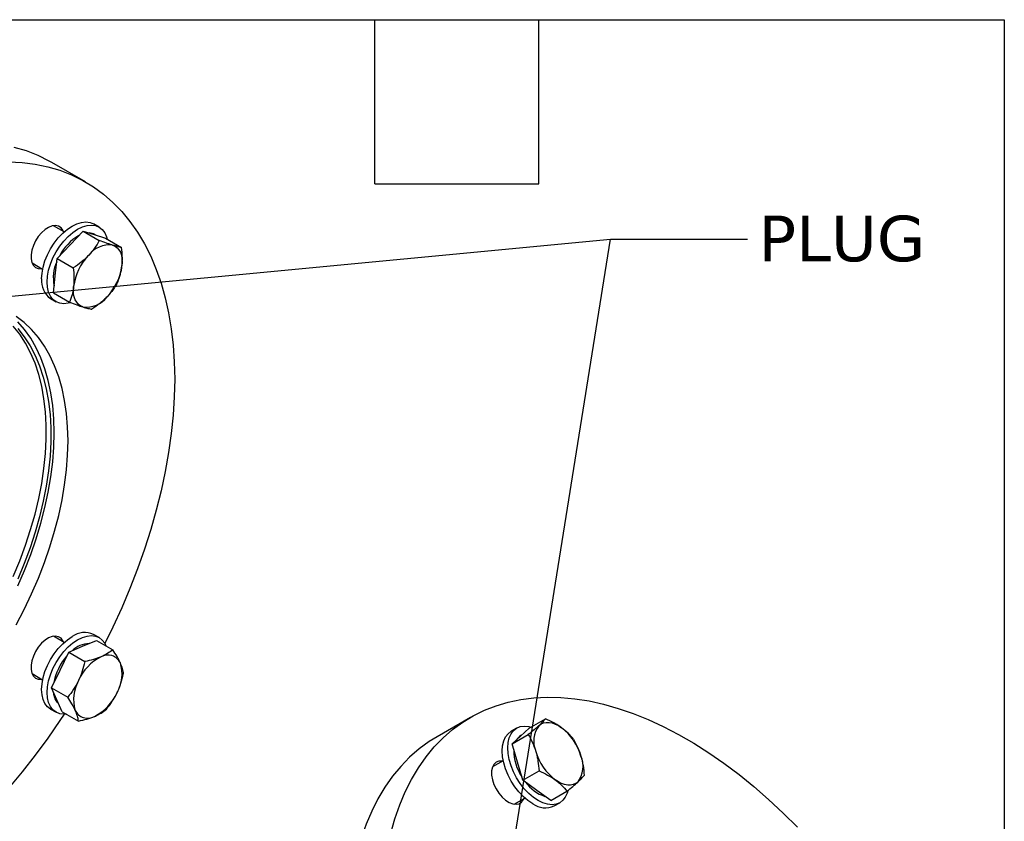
# Model space of a CAD drawing. Header units: millimetres. Extents: x 32 to 1365, y 32 to 1048.
# Tile 10 of 10: x 1137 to 1365, y 862 to 1048. Entities that reach past the tile are written whole.
import ezdxf

# ---------------------------------------------------------------- set-up
doc = ezdxf.new("R2010")
doc.units = ezdxf.units.MM
doc.header["$LTSCALE"] = 5
doc.linetypes.add('SLD-Solid', pattern=[0])
doc.layers.add('TEXT', color=140, linetype='SLD-Solid', lineweight=25)
doc.styles.add('SLDTEXTSTYLE0', font='VERDANA.TTF')
doc.styles.get("Standard").update_dxf_attribs({"font": 'VERDANA.TTF'})
doc.dimstyles.new('SLDDIMSTYLE0', dxfattribs={"dimtxt": 0.18, "dimasz": 5.08, "dimexe": 0, "dimexo": 0.0625, "dimgap": 0, "dimtad": 0, "dimtih": 1, "dimtoh": 1, "dimdec": 0, "dimrnd": 1e-09, "dimzin": 0, "dimdsep": 46, "dimtxsty": 'Standard', "dimblk1": 'DOT', "dimblk2": 'DOT', "dimsah": 1, "dimcen": 0.09, "dimadec": 0, "dimazin": 0, "dimtfac": 5.08, "dimtdec": 0, "dimtofl": 0, "dimtmove": 0, "dimatfit": 3, "dimldrblk": 'DOT', "dimfxl": 0, "dimfrac": 2, "dimtolj": 1, "dimtzin": 0, "dimarcsym": 0})

# ---------------------------------------------------------------- blocks, each defined once
blk = doc.blocks.new('_Dot')
at = {"color": 0, "linetype": 'ByBlock', "lineweight": -2}
blk.add_line((-0.5, 0), (-1, 0), dxfattribs=at)
at = {"color": 0, "linetype": 'ByBlock', "const_width": 0.5}
blk.add_lwpolyline([(-0.25, 0, 1), (0.25, 0, 1)], format="xyb", close=True, dxfattribs=at)

msp = doc.modelspace()

# ---------------------------------------------------------------- linework, layer by layer
for p, q in [((1152.072, 1010.117), (1144.294, 1014.608)), ((1147.153, 998.524), (1144.681, 999.951)), ((1148.52, 995.505), (1151.539, 998.687)), ((1151.539, 998.687), (1155.297, 996.517)), ((1151.539, 998.687), (1154.128, 997.883)), ((1155.256, 999.62), (1153.983, 1000.354)), ((1154.128, 997.883), (1156.717, 997.08)), ((1154.42, 997.793), (1154.256, 997.887)), ((1156.717, 997.08), (1160.476, 994.91)), ((1145.502, 992.322), (1148.52, 995.505)), ((1145.073, 988.335), (1145.502, 992.322)), ((1145.502, 992.322), (1149.26, 990.152)), ((1139.681, 991.291), (1142.153, 989.864)), ((1144.643, 984.349), (1145.073, 988.335)), ((1143.984, 983.033), (1145.257, 982.299)), ((1144.643, 984.349), (1148.402, 982.179)), ((1147.153, 903.256), (1144.681, 904.683)), ((1155.256, 904.352), (1153.983, 905.086)), ((1148.186, 900.978), (1151.424, 902.351)), ((1151.424, 902.351), (1154.662, 903.724)), ((1154.662, 903.724), (1158.42, 901.555)), ((1146.196, 896.839), (1148.186, 900.978)), ((1148.186, 900.978), (1151.945, 898.808)), ((1139.681, 896.023), (1142.153, 894.596)), ((1144.205, 892.699), (1146.196, 896.839)), ((1144.205, 892.699), (1147.964, 890.53)), ((1145.452, 889.934), (1144.205, 892.699)), ((1146.699, 887.168), (1145.452, 889.934)), ((1143.984, 887.765), (1145.257, 887.031)), ((1146.699, 887.168), (1150.458, 884.998)), ((1241.431, 885.86), (1233.653, 881.37)), ((1255.036, 883.359), (1258.795, 885.528)), ((1252.107, 883.363), (1250.834, 882.628)), ((1251.055, 879.677), (1254.814, 881.847)), ((1253.046, 881.518), (1255.036, 883.359)), ((1251.055, 879.677), (1253.046, 881.518)), ((1252.302, 875.471), (1251.055, 879.677)), ((1253.27, 881.725), (1253.107, 881.631)), ((1249.003, 875.798), (1246.531, 874.371)), ((1253.55, 871.266), (1252.302, 875.471)), ((1253.55, 871.266), (1257.308, 873.435)), ((1256.787, 868.901), (1253.55, 871.266)), ((1260.025, 866.536), (1256.787, 868.901)), ((1260.025, 866.536), (1263.784, 868.706)), ((1251.531, 865.71), (1254.003, 867.138)), ((1260.833, 865.307), (1262.106, 866.042))]:
    msp.add_line(p, q)
at = {"flags": 128}
for points in [[(1144.294, 1014.608), (1143.671, 1014.958), (1141.087, 1016.236), (1138.386, 1017.293), (1135.575, 1018.129)], [(1134.335, 1014.797), (1137.432, 1014.637), (1140.44, 1014.251), (1143.353, 1013.639), (1146.164, 1012.803), (1148.865, 1011.745), (1151.449, 1010.468), (1153.911, 1008.975), (1156.244, 1007.269), (1158.442, 1005.355), (1160.5, 1003.237), (1162.413, 1000.921), (1164.176, 998.413), (1165.785, 995.719), (1167.235, 992.845), (1168.523, 989.798), (1169.646, 986.587), (1170.601, 983.219), (1171.385, 979.703), (1171.997, 976.047), (1172.436, 972.26), (1172.699, 968.352), (1172.787, 964.333), (1172.699, 960.212), (1172.436, 956), (1171.997, 951.707), (1171.385, 947.344), (1170.601, 942.922), (1169.646, 938.451), (1168.523, 933.944), (1167.235, 929.41), (1165.785, 924.862), (1164.176, 920.31), (1162.413, 915.767), (1160.5, 911.242), (1158.442, 906.749), (1156.59, 902.977)], [(1141.912, 987.612), (1141.999, 988.939), (1142.258, 990.335), (1142.683, 991.764), (1143.263, 993.191), (1143.983, 994.581), (1144.827, 995.9), (1145.773, 997.116), (1146.798, 998.198), (1147.877, 999.12), (1148.983, 999.859), (1150.09, 1000.397), (1151.168, 1000.721), (1152.194, 1000.823), (1153.14, 1000.699), (1153.983, 1000.354)], [(1146.972, 998.628), (1146.856, 998.883), (1146.423, 999.465), (1145.844, 999.836), (1145.148, 999.979), (1144.367, 999.887), (1143.537, 999.565), (1142.697, 999.028), (1141.887, 998.301), (1141.144, 997.417), (1140.503, 996.418), (1139.994, 995.351), (1139.641, 994.266), (1139.46, 993.213), (1139.46, 992.242), (1139.641, 991.398), (1139.994, 990.72), (1140.503, 990.241), (1141.144, 989.982), (1141.887, 989.956), (1141.972, 989.968)], [(1143.185, 986.877), (1143.272, 988.205), (1143.531, 989.6), (1143.956, 991.029), (1144.536, 992.456), (1145.256, 993.846), (1146.1, 995.166), (1147.046, 996.381), (1148.071, 997.463), (1149.15, 998.385), (1150.256, 999.125), (1151.362, 999.663), (1152.441, 999.986), (1153.466, 1000.088), (1154.412, 999.964), (1155.256, 999.619), (1155.977, 999.061), (1156.557, 998.303), (1156.981, 997.365), (1157.13, 996.841)], [(1158.392, 995.422), (1158.948, 995.179), (1159.435, 994.817), (1159.846, 994.343), (1160.172, 993.765), (1160.41, 993.093), (1160.553, 992.338), (1160.601, 991.512), (1160.552, 990.632)], [(1148.558, 982.052), (1148.071, 981.932), (1147.046, 981.83), (1146.1, 981.954), (1145.256, 982.299), (1144.536, 982.857), (1143.956, 983.615), (1143.531, 984.554), (1143.272, 985.65), (1143.185, 986.877)], [(1151.497, 981.084), (1150.941, 981.327), (1150.453, 981.688), (1150.043, 982.162), (1149.716, 982.74), (1149.479, 983.413), (1149.335, 984.168), (1149.287, 984.993), (1149.336, 985.874)], [(1136.043, 907.364), (1137.885, 910.91), (1139.591, 914.503), (1141.154, 918.131), (1142.57, 921.779), (1143.831, 925.434), (1144.935, 929.081), (1145.876, 932.707), (1146.65, 936.299), (1147.256, 939.841), (1147.69, 943.322), (1147.951, 946.728), (1148.038, 950.046), (1147.951, 953.263), (1147.69, 956.367), (1147.256, 959.346), (1146.65, 962.19), (1145.876, 964.887), (1144.935, 967.427), (1143.831, 969.8), (1142.57, 971.998), (1141.154, 974.012), (1139.591, 975.834), (1137.885, 977.458), (1136.043, 978.877)], [(1136.409, 916.34), (1137.972, 919.968), (1139.388, 923.616), (1140.649, 927.271), (1141.753, 930.918), (1142.694, 934.544), (1143.468, 938.135), (1144.074, 941.678), (1144.508, 945.159), (1144.769, 948.565), (1144.856, 951.883), (1144.769, 955.1), (1144.508, 958.204), (1144.074, 961.183), (1143.468, 964.027), (1142.694, 966.724), (1141.753, 969.264), (1140.649, 971.637), (1139.388, 973.835), (1137.972, 975.849), (1136.409, 977.671)], [(1135.337, 918.553), (1136.829, 922.163), (1138.17, 925.787), (1139.355, 929.412), (1140.379, 933.024), (1141.239, 936.609), (1141.93, 940.152), (1142.452, 943.641), (1142.8, 947.061), (1142.975, 950.399), (1142.975, 953.643), (1142.8, 956.78), (1142.452, 959.797), (1141.93, 962.684), (1141.239, 965.428), (1140.379, 968.02), (1139.355, 970.45), (1138.17, 972.707), (1136.829, 974.783), (1135.337, 976.67)], [(1136.397, 976.058), (1137.889, 974.17), (1139.23, 972.094), (1140.415, 969.837), (1141.44, 967.408), (1142.299, 964.816), (1142.991, 962.072), (1143.512, 959.185), (1143.861, 956.167), (1144.036, 953.031), (1144.036, 949.787), (1143.861, 946.448), (1143.512, 943.028), (1142.991, 939.54), (1142.299, 935.997), (1141.44, 932.412), (1140.415, 928.8), (1139.23, 925.175), (1137.889, 921.55), (1136.397, 917.941)], [(1146.972, 903.36), (1146.856, 903.615), (1146.423, 904.197), (1145.844, 904.568), (1145.148, 904.711), (1144.367, 904.619), (1143.537, 904.297), (1142.697, 903.76), (1141.887, 903.033), (1141.144, 902.149), (1140.503, 901.15), (1139.994, 900.083), (1139.641, 898.998), (1139.46, 897.945), (1139.46, 896.974), (1139.641, 896.13), (1139.994, 895.452), (1140.503, 894.973), (1141.144, 894.714), (1141.887, 894.689), (1141.972, 894.7)], [(1143.984, 887.765), (1143.983, 887.766), (1143.263, 888.324), (1142.683, 889.082), (1142.258, 890.02), (1141.999, 891.117), (1141.912, 892.344), (1141.999, 893.671), (1142.258, 895.067), (1142.683, 896.496), (1143.263, 897.923), (1143.983, 899.313), (1144.827, 900.633), (1145.773, 901.848), (1146.798, 902.93), (1147.877, 903.852), (1148.983, 904.591)], [(1150.256, 903.857), (1151.362, 904.395), (1152.441, 904.718), (1153.466, 904.82), (1154.412, 904.696), (1155.256, 904.351), (1155.977, 903.793), (1156.557, 903.035), (1156.842, 902.466)], [(1147.683, 886.6), (1147.046, 886.563), (1146.1, 886.686), (1145.256, 887.031), (1144.536, 887.589), (1143.956, 888.347), (1143.531, 889.286), (1143.272, 890.382), (1143.185, 891.609), (1143.272, 892.937), (1143.531, 894.332), (1143.956, 895.761), (1144.536, 897.188), (1145.256, 898.579), (1146.1, 899.898), (1147.046, 901.113), (1148.071, 902.195), (1149.15, 903.117), (1150.256, 903.857)], [(1145.028, 890.179), (1144.726, 891.123), (1144.631, 891.755)], [(1145.851, 889.05), (1145.498, 889.412), (1145.028, 890.179)], [(1222.903, 858.962), (1223.858, 862.33), (1224.98, 865.541), (1226.269, 868.587), (1227.719, 871.461), (1229.327, 874.156), (1231.09, 876.664), (1233.003, 878.98), (1235.061, 881.097), (1237.259, 883.012), (1239.592, 884.717), (1242.054, 886.211), (1244.639, 887.488), (1247.339, 888.546), (1250.15, 889.382), (1253.063, 889.994), (1256.071, 890.38), (1259.168, 890.539), (1262.344, 890.472), (1265.593, 890.178), (1268.906, 889.658), (1272.275, 888.913), (1275.692, 887.945), (1279.148, 886.757), (1282.634, 885.351), (1286.143, 883.731), (1289.664, 881.901), (1293.19, 879.866), (1296.711, 877.63), (1300.219, 875.2), (1303.706, 872.58), (1307.161, 869.778), (1310.578, 866.801), (1313.947, 863.656), (1317.26, 860.351)], [(1147.114, 886.562), (1146.164, 885.124), (1143.353, 881.043), (1140.44, 877.068), (1137.432, 873.208), (1134.335, 869.473)], [(1257.31, 883.979), (1257.798, 884.339), (1258.355, 884.581), (1258.971, 884.699), (1259.634, 884.693), (1260.335, 884.563), (1261.061, 884.309), (1261.8, 883.938), (1262.538, 883.455)], [(1255.834, 865.802), (1254.727, 866.541), (1253.649, 867.463), (1252.623, 868.546), (1251.677, 869.761), (1250.834, 871.08), (1250.113, 872.471), (1249.533, 873.898), (1249.109, 875.327), (1248.85, 876.722), (1248.763, 878.05), (1248.85, 879.277), (1249.109, 880.373), (1249.533, 881.312), (1250.113, 882.07), (1250.834, 882.628), (1250.834, 882.628)], [(1257.106, 866.537), (1256, 867.276), (1254.921, 868.198), (1253.896, 869.28), (1252.95, 870.496), (1252.106, 871.815), (1251.386, 873.205), (1250.806, 874.633), (1250.381, 876.062), (1250.122, 877.457), (1250.035, 878.785), (1250.122, 880.012), (1250.381, 881.108), (1250.806, 882.047), (1251.386, 882.804), (1252.106, 883.363), (1252.95, 883.708), (1253.896, 883.831), (1254.921, 883.73), (1255.45, 883.597)], [(1233.653, 881.37), (1231.814, 880.227), (1229.481, 878.521), (1227.283, 876.607), (1225.225, 874.49), (1223.312, 872.174), (1221.549, 869.666), (1219.94, 866.971), (1218.49, 864.097), (1217.202, 861.051), (1216.079, 857.84), (1215.124, 854.472), (1214.34, 850.955), (1213.728, 847.299), (1213.289, 843.512), (1213.026, 839.605), (1212.938, 835.585)], [(1248.823, 875.694), (1248.737, 875.705), (1247.994, 875.679), (1247.353, 875.421), (1246.844, 874.941), (1246.491, 874.264), (1246.31, 873.42), (1246.31, 872.449), (1246.491, 871.396), (1246.844, 870.311), (1247.353, 869.244), (1247.994, 868.245), (1248.737, 867.361), (1249.548, 866.634), (1250.387, 866.096), (1251.217, 865.774), (1251.998, 865.683), (1252.695, 865.826), (1253.273, 866.197), (1253.706, 866.779), (1253.822, 867.033)], [(1266.279, 870.839), (1265.791, 870.479), (1265.234, 870.237), (1264.619, 870.119), (1263.955, 870.125), (1263.254, 870.255), (1262.528, 870.508), (1261.789, 870.88), (1261.051, 871.362)], [(1263.97, 868.777), (1263.831, 868.297), (1263.407, 867.358), (1262.827, 866.601), (1262.106, 866.042), (1261.263, 865.697), (1260.317, 865.574), (1259.292, 865.675), (1258.213, 865.999), (1257.106, 866.537)]]:
    msp.add_lwpolyline(points, dxfattribs=at)
for centre, radius, start, end in [((1152.847, 995.416), 2.845, 60.32566, 88.62496), ((1156.171, 987.823), 11.323, 119.68118, 153.35168), ((1157.617, 989.45), 6.022, 82.60578, 143.36751), ((1153.438, 987.885), 8.818, 155.415, 192.29451), ((1162.138, 984.131), 12.92, 136.38609, 172.24725), ((1147.75, 992.374), 12.92, 316.38609, 352.24725), ((1146.789, 987.06), 4.908, 173.54907, 235.13875), ((1152.272, 987.056), 6.022, 262.60578, 323.36751), ((1151.907, 900.555), 4.985, 65.39271, 125.91774), ((1153.171, 896.918), 6.077, 92.24891, 133.72438), ((1157.509, 891.519), 12.996, 138.4586, 170.17475), ((1157.297, 897.154), 3.174, 25.03869, 120.46736), ((1160.781, 889.824), 11.281, 116.83819, 156.19467), ((1151.88, 895.898), 8.69, 330.30259, 17.40693), ((1158.008, 890.072), 8.69, 150.30259, 197.40693), ((1149.108, 896.146), 11.281, 296.83819, 336.19467), ((1152.592, 888.815), 3.174, 205.03869, 300.46736), ((1262.096, 880.322), 6.024, 142.61486, 203.36622), ((1254.628, 873.241), 12.919, 16.38564, 52.24783), ((1254.543, 879.175), 2.845, 120.32125, 148.64391), ((1262.782, 878.256), 11.324, 179.68265, 213.35137), ((1268.961, 881.577), 12.919, 196.38564, 232.24783), ((1261.493, 874.496), 6.024, 322.61486, 23.36622), ((1261.359, 875.919), 8.817, 215.41543, 252.2976), ((1258.771, 869.979), 5.106, 234.87485, 293.81469)]:
    msp.add_arc(centre, radius, start, end)
for points, knots in [([(1155.297, 996.517), (1154.959, 995.91), (1154.585, 995.307), (1153.754, 994.144), (1153.295, 993.582), (1152.784, 993.043)], [0, 0, 0, 0, 0.5, 0.5, 1, 1, 1, 1]), ([(1158.392, 995.422), (1158.172, 995.49), (1157.94, 995.566), (1157.457, 995.728), (1157.206, 995.815), (1156.427, 996.092), (1155.874, 996.297), (1155.297, 996.517)], [0, 0, 0, 0, 0.25, 0.25, 0.5, 0.5, 1, 1, 1, 1]), ([(1160.476, 994.91), (1160.207, 994.952), (1159.907, 995.011), (1159.221, 995.177), (1158.833, 995.285), (1158.392, 995.422)], [0, 0, 0, 0, 0.5, 0.5, 1, 1, 1, 1]), ([(1160.552, 990.632), (1160.588, 990.97), (1160.613, 991.317), (1160.639, 992.016), (1160.641, 992.369), (1160.616, 993.441), (1160.56, 994.17), (1160.476, 994.91)], [0, 0, 0, 0, 0.25, 0.25, 0.5, 0.5, 1, 1, 1, 1]), ([(1152.784, 993.043), (1152.529, 992.773), (1152.259, 992.509), (1151.699, 991.994), (1151.41, 991.747), (1150.523, 991.027), (1149.901, 990.579), (1149.26, 990.152)], [0, 0, 0, 0, 0.25, 0.25, 0.5, 0.5, 1, 1, 1, 1]), ([(1149.26, 990.152), (1149.344, 989.411), (1149.401, 988.681), (1149.434, 987.252), (1149.41, 986.553), (1149.336, 985.874)], [0, 0, 0, 0, 0.5, 0.5, 1, 1, 1, 1]), ([(1159.618, 986.937), (1159.842, 987.5), (1160.04, 988.083), (1160.359, 989.309), (1160.479, 989.952), (1160.552, 990.632)], [0, 0, 0, 0, 0.5, 0.5, 1, 1, 1, 1]), ([(1159.618, 986.937), (1159.279, 986.33), (1158.906, 985.726), (1158.075, 984.563), (1157.615, 984.001), (1157.104, 983.462)], [0, 0, 0, 0, 0.5, 0.5, 1, 1, 1, 1]), ([(1149.336, 985.874), (1149.3, 985.536), (1149.252, 985.203), (1149.133, 984.557), (1149.063, 984.243), (1148.824, 983.323), (1148.626, 982.741), (1148.402, 982.179)], [0, 0, 0, 0, 0.25, 0.25, 0.5, 0.5, 1, 1, 1, 1]), ([(1157.104, 983.462), (1156.849, 983.193), (1156.579, 982.928), (1156.019, 982.414), (1155.731, 982.166), (1154.843, 981.446), (1154.221, 980.998), (1153.581, 980.571)], [0, 0, 0, 0, 0.25, 0.25, 0.5, 0.5, 1, 1, 1, 1]), ([(1148.402, 982.179), (1148.98, 981.959), (1149.534, 981.753), (1150.572, 981.384), (1151.055, 981.22), (1151.497, 981.084)], [0, 0, 0, 0, 0.5, 0.5, 1, 1, 1, 1]), ([(1151.497, 981.084), (1151.716, 981.015), (1151.925, 980.954), (1152.316, 980.845), (1152.498, 980.797), (1153.013, 980.673), (1153.312, 980.614), (1153.581, 980.571)], [0, 0, 0, 0, 0.25, 0.25, 0.5, 0.5, 1, 1, 1, 1]), ([(1158.42, 901.555), (1158.045, 901.241), (1157.638, 900.941), (1156.736, 900.382), (1156.239, 900.124), (1155.688, 899.89)], [0, 0, 0, 0, 0.5, 0.5, 1, 1, 1, 1]), ([(1160.172, 898.497), (1160.067, 898.732), (1159.949, 898.974), (1159.69, 899.472), (1159.55, 899.724), (1159.106, 900.493), (1158.774, 901.019), (1158.42, 901.555)], [0, 0, 0, 0, 0.25, 0.25, 0.5, 0.5, 1, 1, 1, 1]), ([(1151.945, 898.808), (1151.773, 898.042), (1151.572, 897.286), (1151.085, 895.806), (1150.799, 895.082), (1150.46, 894.377)], [0, 0, 0, 0, 0.5, 0.5, 1, 1, 1, 1]), ([(1155.688, 899.89), (1155.413, 899.773), (1155.125, 899.663), (1154.533, 899.458), (1154.227, 899.363), (1153.287, 899.096), (1152.627, 898.943), (1151.945, 898.808)], [0, 0, 0, 0, 0.25, 0.25, 0.5, 0.5, 1, 1, 1, 1]), ([(1160.914, 896.023), (1160.865, 896.385), (1160.786, 896.771), (1160.545, 897.592), (1160.384, 898.029), (1160.172, 898.497)], [0, 0, 0, 0, 0.5, 0.5, 1, 1, 1, 1]), ([(1159.429, 891.592), (1159.598, 891.944), (1159.756, 892.303), (1160.045, 893.028), (1160.178, 893.395), (1160.543, 894.505), (1160.743, 895.259), (1160.914, 896.023)], [0, 0, 0, 0, 0.25, 0.25, 0.5, 0.5, 1, 1, 1, 1]), ([(1150.46, 894.377), (1150.291, 894.026), (1150.109, 893.68), (1149.727, 893.008), (1149.526, 892.682), (1148.897, 891.724), (1148.442, 891.116), (1147.964, 890.53)], [0, 0, 0, 0, 0.25, 0.25, 0.5, 0.5, 1, 1, 1, 1]), ([(1156.933, 887.745), (1157.413, 888.333), (1157.868, 888.942), (1158.707, 890.219), (1159.09, 890.887), (1159.429, 891.592)], [0, 0, 0, 0, 0.5, 0.5, 1, 1, 1, 1]), ([(1149.716, 887.472), (1149.61, 887.707), (1149.492, 887.949), (1149.233, 888.447), (1149.094, 888.699), (1148.649, 889.468), (1148.318, 889.994), (1147.964, 890.53)], [0, 0, 0, 0, 0.25, 0.25, 0.5, 0.5, 1, 1, 1, 1]), ([(1150.458, 884.998), (1150.408, 885.36), (1150.329, 885.746), (1150.089, 886.567), (1149.927, 887.004), (1149.716, 887.472)], [0, 0, 0, 0, 0.5, 0.5, 1, 1, 1, 1]), ([(1154.201, 886.08), (1154.476, 886.196), (1154.74, 886.32), (1155.239, 886.579), (1155.476, 886.714), (1156.153, 887.133), (1156.559, 887.432), (1156.933, 887.745)], [0, 0, 0, 0, 0.25, 0.25, 0.5, 0.5, 1, 1, 1, 1]), ([(1150.458, 884.998), (1151.142, 885.134), (1151.802, 885.287), (1153.056, 885.643), (1153.649, 885.846), (1154.201, 886.08)], [0, 0, 0, 0, 0.5, 0.5, 1, 1, 1, 1]), ([(1258.795, 885.528), (1258.624, 885.316), (1258.423, 885.086), (1257.936, 884.575), (1257.649, 884.293), (1257.31, 883.979)], [0, 0, 0, 0, 0.5, 0.5, 1, 1, 1, 1]), ([(1262.538, 883.455), (1262.263, 883.656), (1261.975, 883.851), (1261.383, 884.223), (1261.078, 884.401), (1260.137, 884.916), (1259.477, 885.231), (1258.795, 885.528)], [0, 0, 0, 0, 0.25, 0.25, 0.5, 0.5, 1, 1, 1, 1]), ([(1257.31, 883.979), (1257.141, 883.823), (1256.959, 883.659), (1256.577, 883.322), (1256.376, 883.148), (1255.747, 882.612), (1255.293, 882.236), (1254.814, 881.847)], [0, 0, 0, 0, 0.25, 0.25, 0.5, 0.5, 1, 1, 1, 1]), ([(1254.814, 881.847), (1255.171, 881.25), (1255.507, 880.625), (1256.098, 879.323), (1256.355, 878.645), (1256.566, 877.933)], [0, 0, 0, 0, 0.5, 0.5, 1, 1, 1, 1]), ([(1265.27, 880.799), (1264.895, 881.275), (1264.489, 881.738), (1263.586, 882.627), (1263.09, 883.053), (1262.538, 883.455)], [0, 0, 0, 0, 0.5, 0.5, 1, 1, 1, 1]), ([(1265.27, 880.799), (1265.627, 880.203), (1265.963, 879.577), (1266.555, 878.276), (1266.812, 877.597), (1267.023, 876.885)], [0, 0, 0, 0, 0.5, 0.5, 1, 1, 1, 1]), ([(1256.566, 877.933), (1256.672, 877.576), (1256.767, 877.211), (1256.932, 876.469), (1257.002, 876.095), (1257.182, 874.966), (1257.259, 874.204), (1257.308, 873.435)], [0, 0, 0, 0, 0.25, 0.25, 0.5, 0.5, 1, 1, 1, 1]), ([(1267.023, 876.885), (1267.128, 876.529), (1267.223, 876.163), (1267.388, 875.421), (1267.459, 875.047), (1267.638, 873.918), (1267.715, 873.156), (1267.765, 872.388)], [0, 0, 0, 0, 0.25, 0.25, 0.5, 0.5, 1, 1, 1, 1]), ([(1257.308, 873.435), (1257.992, 873.138), (1258.653, 872.821), (1259.907, 872.135), (1260.5, 871.765), (1261.051, 871.362)], [0, 0, 0, 0, 0.5, 0.5, 1, 1, 1, 1]), ([(1261.051, 871.362), (1261.326, 871.162), (1261.59, 870.953), (1262.09, 870.528), (1262.327, 870.31), (1263.003, 869.643), (1263.409, 869.181), (1263.784, 868.706)], [0, 0, 0, 0, 0.25, 0.25, 0.5, 0.5, 1, 1, 1, 1]), ([(1263.784, 868.706), (1264.263, 869.096), (1264.718, 869.473), (1265.557, 870.187), (1265.94, 870.525), (1266.279, 870.839)], [0, 0, 0, 0, 0.5, 0.5, 1, 1, 1, 1]), ([(1266.279, 870.839), (1266.448, 870.995), (1266.606, 871.145), (1266.895, 871.429), (1267.028, 871.563), (1267.393, 871.947), (1267.594, 872.176), (1267.765, 872.388)], [0, 0, 0, 0, 0.25, 0.25, 0.5, 0.5, 1, 1, 1, 1])]:
    msp.add_open_spline(points, degree=3, knots=knots)
at = {"layer": 'TEXT'}
for p, q in [((31.75, 1047.75), (1365.25, 1047.75)), ((1219.2, 1009.65), (1219.2, 1047.75)), ((1257.3, 1009.65), (1257.3, 1047.75)), ((1365.25, 1047.75), (1365.25, 31.75)), ((1219.2, 1009.65), (1257.3, 1009.65))]:
    msp.add_line(p, q, dxfattribs=at)

# ---------------------------------------------------------------- texts
at = {"layer": 'TEXT', "insert": (1308.204, 1002.272), "char_height": 10.5833, "attachment_point": 1, "style": 'SLDTEXTSTYLE0'}
msp.add_mtext('PLUG', dxfattribs=at)

# ---------------------------------------------------------------- leaders
at = {"layer": 'TEXT'}
for points in [[(1053.072, 975.832), (1273.924, 996.811), (1305.674, 996.811)], [(1220.104, 660.363), (1273.924, 996.811), (1305.674, 996.811)]]:
    msp.add_leader(points, dimstyle='SLDDIMSTYLE0', dxfattribs=at)

doc.saveas('drawing.dxf')
